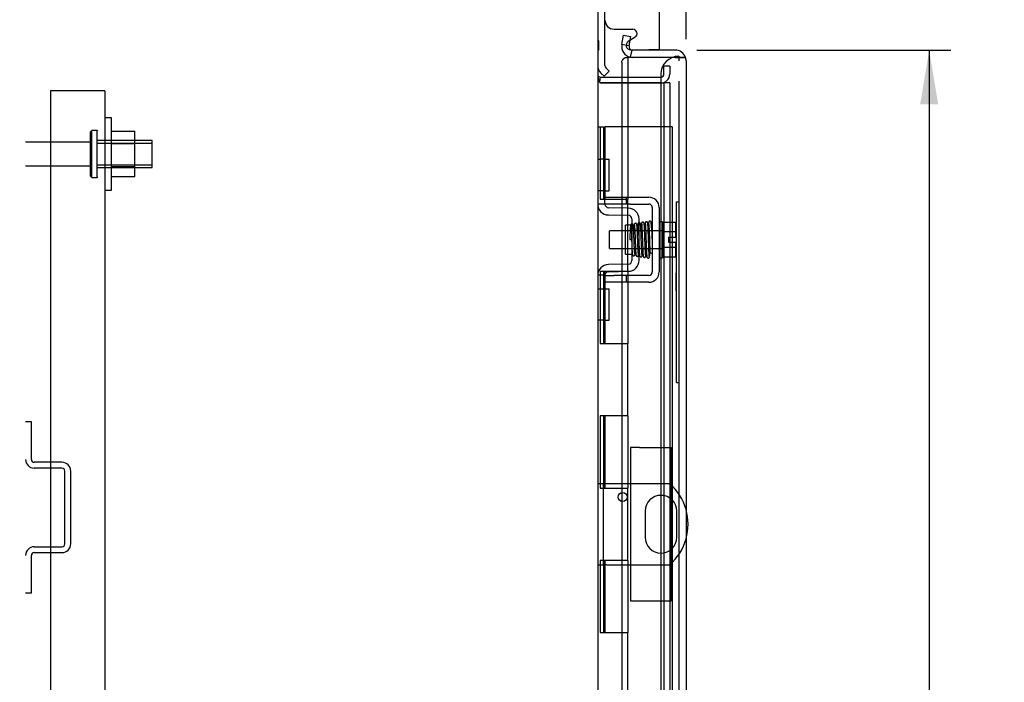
# Model space of a CAD drawing. Header units: inches. Extents: x 1 to 150, y -1 to 99.
# Tile 6 of 29: x 7 to 21, y 46 to 55. Entities that reach past the tile are written whole.
import ezdxf
from ezdxf.enums import TextEntityAlignment as Align
from ezdxf.lldxf.tags import DXFTag

# ---------------------------------------------------------------- set-up
doc = ezdxf.new("R2010")
doc.units = ezdxf.units.IN
doc.header["$MEASUREMENT"] = 0
for name, color, linetype in [('COM40599-1', 7, 'Continuous'), ('COM40599-2', 7, 'Continuous'), ('COM40676', 7, 'Continuous'), ('COM42667', 7, 'Continuous'), ('COM42781', 7, 'Continuous'), ('COM48541', 7, 'Continuous'), ('COM48553', 7, 'Continuous'), ('COM55713B', 7, 'Continuous'), ('COM55713C', 7, 'Continuous'), ('COM70220', 7, 'Continuous'), ('COM70612', 7, 'Continuous'), ('Default', 7, 'Continuous'), ('NTS166105', 7, 'Continuous'), ('QLB20182', 7, 'Continuous'), ('SCC19011', 7, 'Continuous'), ('SPR20265', 7, 'Continuous'), ('STD26083', 7, 'Continuous'), ('WAF25035', 7, 'Continuous'), ('WAF25059', 7, 'Continuous')]:
    doc.layers.add(name, color=color, linetype=linetype)
doc.styles.add('SEACAD_Times_New_Roman', font='times.ttf')
tags = doc.linetypes.add('HIDDEN2', pattern=[0.1875, 0.125, -0.0625]).pattern_tags.tags
tags[6:7] = [DXFTag(74, 4), DXFTag(75, 0), DXFTag(340, '0'), DXFTag(46, 0.0), DXFTag(50, 0.0), DXFTag(44, 0.0), DXFTag(45, 0.0)]
tags[4:5] = [DXFTag(74, 4), DXFTag(75, 0), DXFTag(340, '0'), DXFTag(46, 0.0), DXFTag(50, 0.0), DXFTag(44, 0.0), DXFTag(45, 0.0)]
doc.dimstyles.new('HAMMOND_(STH_-_120x80)', dxfattribs={"dimtxt": 0.6, "dimasz": 0.75, "dimexe": 0.3, "dimexo": 0.3, "dimgap": 0.15, "dimtad": 0, "dimtih": 1, "dimtoh": 1, "dimzin": 0, "dimdsep": 46, "dimtxsty": 'SEACAD_Times_New_Roman', "dimblk1": '_SE_FILLED', "dimblk2": '_SE_FILLED', "dimsah": 1, "dimcen": 0.3, "dimadec": 0, "dimazin": 0, "dimtfac": 0.8, "dimtofl": 0, "dimtmove": 1, "dimatfit": 3, "dimfxl": 1, "dimtolj": 1, "dimtzin": 0, "dimarcsym": 0})

# ---------------------------------------------------------------- blocks, each defined once
blk = doc.blocks.new('SE4')
at = {"layer": 'COM40599-1', "color": 7, "linetype": 'HIDDEN2'}
for p, q in [((15.473, 48.701), (15.554, 48.701)), ((15.554, 47.576), (15.554, 48.701)), ((15.554, 48.701), (15.594, 48.701)), ((15.594, 48.701), (16.469, 48.701)), ((16.13, 48.32), (16.13, 47.957)), ((16.567, 47.957), (16.567, 48.32)), ((15.473, 47.576), (15.554, 47.576)), ((15.594, 47.576), (15.554, 47.576)), ((15.594, 47.576), (16.469, 47.576))]:
    blk.add_line(p, q, dxfattribs=at)
blk.add_circle((15.817, 48.514), 0.0625, dxfattribs=at)
for centre, radius, start, end in [((15.973, 48.138), 0.75, 15.7053, 48.5904), ((16.348, 48.32), 0.218, 0, 180), ((16.348, 47.957), 0.219, 180, 0), ((15.973, 48.138), 0.75, 311.4096, 344.2947)]:
    blk.add_arc(centre, radius, start, end, dxfattribs=at)
at = {"layer": 'COM40599-1', "color": 7, "linetype": 'Continuous'}
blk.add_arc((15.973, 48.138), 0.75, 344.2947, 15.7053, dxfattribs=at)
at = {"layer": 'COM40599-2', "color": 7, "linetype": 'HIDDEN2'}
for p, q in [((16.049, 49.201), (15.928, 49.201)), ((15.928, 49.201), (15.928, 47.076)), ((16.049, 49.201), (16.49, 49.201)), ((16.49, 49.201), (16.49, 47.076)), ((15.928, 47.076), (16.049, 47.076)), ((16.049, 47.076), (16.49, 47.076))]:
    blk.add_line(p, q, dxfattribs=at)
at = {"layer": 'COM40676', "color": 7, "linetype": 'HIDDEN2'}
for p, q in [((8.524, 54.138), (7.899, 54.138)), ((7.899, 54.138), (7.899, 33.138)), ((8.649, 54.138), (8.524, 54.138)), ((8.649, 54.138), (8.649, 33.138))]:
    blk.add_line(p, q, dxfattribs=at)
at = {"layer": 'COM42667', "color": 7, "linetype": 'Continuous'}
for p, q in [((16.323, 55.677), (16.323, 54.707)), ((15.698, 54.991), (15.957, 54.991)), ((15.99, 54.881), (15.919, 54.835)), ((15.934, 54.707), (16.18, 54.707)), ((16.323, 54.707), (16.18, 54.707))]:
    blk.add_line(p, q, dxfattribs=at)
at = {"layer": 'COM42667', "color": 7, "linetype": 'HIDDEN2'}
for p, q in [((15.919, 54.835), (15.892, 54.818)), ((15.925, 54.707), (15.934, 54.707)), ((15.573, 52.665), (15.698, 52.665)), ((15.573, 52.57), (15.573, 52.608)), ((15.698, 52.665), (15.865, 52.665)), ((15.865, 52.665), (15.925, 52.665)), ((15.865, 52.665), (15.865, 52.57)), ((15.925, 52.665), (16.18, 52.665)), ((15.698, 52.57), (15.573, 52.57)), ((15.865, 52.57), (15.698, 52.57)), ((15.925, 52.57), (15.865, 52.57)), ((15.925, 52.57), (16.18, 52.57)), ((16.228, 52.522), (16.228, 51.631)), ((16.323, 52.522), (16.323, 51.631)), ((15.573, 51.583), (15.698, 51.583)), ((15.865, 51.583), (15.698, 51.583)), ((15.925, 51.583), (15.865, 51.583)), ((15.865, 51.583), (15.865, 51.488)), ((16.18, 51.583), (15.925, 51.583)), ((15.698, 51.488), (15.573, 51.488)), ((15.865, 51.488), (15.698, 51.488)), ((15.925, 51.488), (15.865, 51.488)), ((16.18, 51.488), (15.925, 51.488))]:
    blk.add_line(p, q, dxfattribs=at)
at = {"layer": 'COM42667', "color": 7, "linetype": 'Continuous'}
for centre, radius, start, end in [((15.698, 55.116), 0.125, 180, 270), ((15.957, 54.931), 0.06, 302.8455, 90)]:
    blk.add_arc(centre, radius, start, end, dxfattribs=at)
at = {"layer": 'COM42667', "color": 7, "linetype": 'HIDDEN2'}
for centre, radius, start, end in [((15.925, 54.767), 0.06, 122.8455, 270), ((16.18, 52.522), 0.143, 0, 90), ((16.18, 52.522), 0.048, 0, 90), ((16.18, 51.631), 0.143, 270, 0), ((16.18, 51.631), 0.048, 270, 0)]:
    blk.add_arc(centre, radius, start, end, dxfattribs=at)
at = {"layer": 'COM42781', "color": 7, "linetype": 'Continuous'}
for p, q in [((15.573, 54.488), (15.573, 55.388)), ((15.56, 54.339), (15.517, 54.382)), ((15.56, 54.339), (15.631, 54.409)), ((15.631, 54.409), (15.588, 54.453))]:
    blk.add_line(p, q, dxfattribs=at)
at = {"layer": 'COM42781', "color": 7, "linetype": 'HIDDEN2'}
for p, q in [((15.473, 53.192), (15.517, 53.192)), ((15.56, 53.192), (15.517, 53.192)), ((15.56, 53.192), (15.631, 53.192)), ((15.56, 52.755), (15.56, 53.192)), ((15.631, 52.755), (15.631, 53.192)), ((15.517, 52.755), (15.473, 52.755)), ((15.56, 52.755), (15.517, 52.755)), ((15.56, 52.755), (15.631, 52.755)), ((15.573, 52.608), (15.573, 52.638)), ((15.573, 52.569), (15.473, 52.569)), ((15.898, 52.514), (15.622, 52.519)), ((15.62, 52.419), (15.896, 52.414)), ((15.945, 52.364), (15.945, 51.789)), ((16.045, 51.789), (16.045, 52.364)), ((15.855, 51.876), (15.855, 52.276)), ((15.945, 52.276), (15.855, 52.276)), ((15.855, 51.876), (15.945, 51.876)), ((15.896, 51.739), (15.62, 51.734)), ((15.573, 51.584), (15.473, 51.584)), ((15.622, 51.634), (15.898, 51.639)), ((15.473, 51.398), (15.517, 51.398)), ((15.517, 51.398), (15.56, 51.398)), ((15.56, 51.398), (15.631, 51.398)), ((15.56, 50.961), (15.56, 51.398)), ((15.631, 50.961), (15.631, 51.398)), ((15.517, 50.961), (15.473, 50.961)), ((15.56, 50.961), (15.517, 50.961)), ((15.56, 50.961), (15.631, 50.961))]:
    blk.add_line(p, q, dxfattribs=at)
at = {"layer": 'COM42781', "color": 7, "linetype": 'Continuous'}
for radius in [0.15, 0.05]:
    blk.add_arc((15.623, 54.488), radius, 180, 225, dxfattribs=at)
at = {"layer": 'COM42781', "color": 7, "linetype": 'HIDDEN2'}
for centre, radius, start, end in [((15.623, 52.569), 0.15, 180, 224.1799), ((15.623, 52.569), 0.15, 224.1799, 269), ((15.623, 52.569), 0.05, 180, 224.1799), ((15.623, 52.569), 0.05, 224.1799, 269), ((15.895, 52.364), 0.15, 0, 89), ((15.895, 52.364), 0.05, 0, 89), ((15.895, 51.789), 0.05, 271, 0), ((15.895, 51.789), 0.15, 271, 0), ((15.623, 51.584), 0.15, 135.8201, 180), ((15.623, 51.584), 0.15, 91, 135.8201), ((15.623, 51.584), 0.05, 135.8201, 180), ((15.623, 51.584), 0.05, 91, 135.8201)]:
    blk.add_arc(centre, radius, start, end, dxfattribs=at)
at = {"layer": 'COM48541', "color": 7, "linetype": 'Continuous'}
for p, q in [((15.473, 55.501), (15.473, 31.776)), ((15.488, 54.829), (15.473, 54.829)), ((15.488, 54.766), (15.488, 54.829)), ((15.488, 54.766), (15.473, 54.766)), ((15.488, 54.761), (15.473, 54.761)), ((15.488, 54.698), (15.473, 54.698)), ((15.488, 54.761), (15.488, 54.766)), ((15.488, 54.698), (15.488, 54.761)), ((15.475, 54.356), (15.473, 54.355)), ((15.507, 54.329), (15.495, 54.261)), ((15.508, 54.329), (15.497, 54.258)), ((15.508, 54.329), (15.507, 54.329)), ((15.507, 54.249), (15.508, 54.247)), ((15.508, 54.247), (15.514, 54.247)), ((15.514, 54.328), (15.888, 54.328)), ((15.514, 54.247), (15.888, 54.247)), ((15.888, 54.247), (15.514, 54.247))]:
    blk.add_line(p, q, dxfattribs=at)
at = {"layer": 'COM48541', "color": 7, "linetype": 'HIDDEN2'}
for p, q in [((16.389, 54.369), (16.389, 54.477)), ((16.47, 54.477), (16.389, 54.477)), ((16.47, 54.477), (16.47, 54.369)), ((15.888, 54.328), (16.348, 54.328)), ((15.888, 54.247), (16.348, 54.247)), ((16.348, 54.247), (15.888, 54.247)), ((16.348, 54.247), (16.389, 54.247)), ((16.389, 54.247), (16.389, 33.03)), ((16.47, 54.247), (16.389, 54.247)), ((16.47, 54.247), (16.47, 33.03))]:
    blk.add_line(p, q, dxfattribs=at)
at = {"layer": 'COM48541', "color": 7, "linetype": 'Continuous'}
for radius, start, end in [(0.041, 199.6801, 260.0851), (0.041, 261.4775, 270), (0.122, 266.9864, 270)]:
    blk.add_arc((15.514, 54.369), radius, start, end, dxfattribs=at)
at = {"layer": 'COM48541', "color": 7, "linetype": 'HIDDEN2'}
for radius, end in [(0.122, 0), (0.041, 360)]:
    blk.add_arc((16.348, 54.369), radius, 270, end, dxfattribs=at)
at = {"layer": 'COM48541', "color": 7, "linetype": 'Continuous'}
blk.add_open_spline([(15.475, 54.328), (15.476, 54.32), (15.478, 54.312), (15.481, 54.297), (15.483, 54.29), (15.488, 54.275), (15.491, 54.268), (15.498, 54.257), (15.502, 54.252), (15.507, 54.249)], degree=3, knots=[0, 0, 0, 0, 0.25, 0.25, 0.5, 0.5, 0.75, 0.75, 1, 1, 1, 1], dxfattribs=at)
at = {"layer": 'COM48553', "color": 7, "linetype": 'Continuous'}
for p, q in [((15.807, 54.777), (15.83, 54.907)), ((15.83, 54.907), (15.928, 54.89)), ((15.928, 54.89), (15.905, 54.76)), ((15.905, 54.76), (15.807, 54.777)), ((15.944, 54.702), (15.922, 54.604)), ((16.545, 54.701), (15.955, 54.701)), ((15.805, 54.53), (15.805, 54.328)), ((15.853, 54.601), (15.888, 54.601)), ((16.545, 54.601), (15.888, 54.601)), ((15.888, 54.601), (15.888, 53.638)), ((16.545, 54.601), (15.955, 54.601)), ((16.686, 54.601), (16.545, 54.601)), ((16.545, 54.601), (16.686, 54.601)), ((16.695, 54.551), (16.695, 32.726)), ((15.805, 54.247), (15.805, 54.247))]:
    blk.add_line(p, q, dxfattribs=at)
at = {"layer": 'COM48553', "color": 7, "linetype": 'HIDDEN2'}
for p, q in [((15.805, 54.328), (15.805, 54.247)), ((15.805, 54.247), (15.805, 33.03))]:
    blk.add_line(p, q, dxfattribs=at)
at = {"layer": 'COM48553', "color": 7, "linetype": 'Continuous'}
for centre, radius, start, end in [((15.955, 54.751), 0.15, 170, 257.6736), ((15.955, 54.751), 0.05, 170, 257.6737), ((15.955, 54.751), 0.05, 257.6737, 270), ((16.545, 54.551), 0.15, 19.4712, 90), ((15.955, 54.751), 0.15, 257.6736, 270), ((16.545, 54.551), 0.15, 0, 19.4712)]:
    blk.add_arc(centre, radius, start, end, dxfattribs=at)
blk.add_ellipse((16.545, 54.551), major_axis=(-0.15, 0), ratio=0.998425, start_param=3.141593, end_param=3.48143, dxfattribs=at)
blk.add_open_spline([(15.805, 54.53), (15.805, 54.532), (15.805, 54.535), (15.806, 54.544), (15.808, 54.551), (15.816, 54.565), (15.822, 54.572), (15.836, 54.587), (15.844, 54.594), (15.853, 54.601)], degree=3, knots=[0.1746268, 0.1746268, 0.1746268, 0.1746268, 0.25, 0.25, 0.5, 0.5, 0.75, 0.75, 1, 1, 1, 1], dxfattribs=at)
at = {"layer": 'COM55713B', "color": 7, "linetype": 'Continuous'}
for p, q in [((15.473, 53.638), (15.5, 53.638)), ((15.5, 53.638), (15.508, 53.638)), ((15.508, 53.638), (15.553, 53.638)), ((15.508, 53.638), (15.508, 52.638)), ((15.553, 53.638), (15.553, 52.638)), ((15.508, 52.638), (15.619, 52.638)), ((15.619, 52.638), (15.888, 52.638)), ((15.888, 51.638), (15.888, 52.638)), ((15.619, 51.638), (15.508, 51.638)), ((15.508, 51.638), (15.508, 50.638)), ((15.553, 51.638), (15.553, 50.638)), ((15.888, 51.638), (15.619, 51.638)), ((15.508, 50.638), (15.619, 50.638)), ((15.619, 50.638), (15.888, 50.638)), ((15.888, 49.638), (15.888, 50.638)), ((15.619, 49.638), (15.508, 49.638)), ((15.508, 49.638), (15.508, 48.638)), ((15.553, 49.638), (15.553, 48.638)), ((15.888, 49.638), (15.619, 49.638)), ((15.508, 48.638), (15.619, 48.638)), ((15.619, 48.638), (15.888, 48.638)), ((15.888, 47.638), (15.888, 48.638)), ((15.619, 47.638), (15.508, 47.638)), ((15.508, 47.638), (15.508, 46.638)), ((15.553, 47.638), (15.553, 46.638)), ((15.888, 47.638), (15.619, 47.638)), ((15.508, 46.638), (15.619, 46.638)), ((15.619, 46.638), (15.888, 46.638)), ((15.888, 45.638), (15.888, 46.638))]:
    blk.add_line(p, q, dxfattribs=at)
at = {"layer": 'COM55713C', "color": 7, "linetype": 'Continuous'}
for p, q in [((15.888, 53.638), (15.573, 53.638)), ((15.573, 53.638), (15.573, 52.638)), ((15.888, 53.638), (15.888, 52.638)), ((15.619, 52.638), (15.888, 52.638)), ((15.573, 51.638), (15.573, 50.638)), ((15.888, 51.638), (15.619, 51.638)), ((15.888, 51.638), (15.888, 50.638)), ((15.619, 50.638), (15.888, 50.638)), ((15.573, 49.638), (15.573, 48.638)), ((15.888, 49.638), (15.619, 49.638)), ((15.888, 49.638), (15.888, 48.638)), ((15.619, 48.638), (15.888, 48.638)), ((15.573, 47.638), (15.573, 46.638)), ((15.888, 47.638), (15.619, 47.638)), ((15.888, 47.638), (15.888, 46.638)), ((15.619, 46.638), (15.888, 46.638))]:
    blk.add_line(p, q, dxfattribs=at)
at = {"layer": 'COM55713C', "color": 7, "linetype": 'HIDDEN2'}
for p, q in [((15.917, 53.638), (15.888, 53.638)), ((16.504, 53.638), (15.917, 53.638)), ((16.504, 53.638), (16.504, 33.638))]:
    blk.add_line(p, q, dxfattribs=at)
at = {"layer": 'COM70220', "color": 7, "linetype": 'HIDDEN2'}
for p, q in [((16.595, 54.616), (16.595, 54.551)), ((16.345, 54.366), (16.345, 54.116)), ((16.595, 54.272), (16.595, 54.116)), ((16.345, 54.116), (16.345, 33.161)), ((16.595, 54.116), (16.595, 33.161))]:
    blk.add_line(p, q, dxfattribs=at)
blk.add_arc((16.595, 54.366), 0.25, 90, 180, dxfattribs=at)
at = {"layer": 'COM70612', "color": 7, "linetype": 'HIDDEN2'}
for p, q in [((7.635, 49.557), (7.554, 49.557)), ((7.635, 49.035), (7.635, 49.557)), ((8.058, 48.995), (7.675, 48.995)), ((8.058, 48.914), (7.675, 48.914)), ((8.098, 47.866), (8.098, 48.874)), ((8.179, 47.866), (8.179, 48.874)), ((7.635, 47.182), (7.635, 47.705)), ((7.675, 47.826), (8.058, 47.826)), ((7.675, 47.745), (8.058, 47.745)), ((7.635, 47.182), (7.554, 47.182))]:
    blk.add_line(p, q, dxfattribs=at)
for centre, radius, start, end in [((7.675, 49.035), 0.121, 180, 270), ((7.675, 49.035), 0.04, 180, 270), ((8.058, 48.874), 0.121, 0, 90), ((8.058, 48.874), 0.04, 0, 90), ((8.058, 47.866), 0.04, 270, 0), ((8.058, 47.866), 0.121, 270, 0), ((7.675, 47.705), 0.121, 90, 180), ((7.675, 47.705), 0.04, 90, 180)]:
    blk.add_arc(centre, radius, start, end, dxfattribs=at)
at = {"layer": 'NTS166105', "color": 7, "linetype": 'HIDDEN2'}
for p, q in [((8.745, 53.579), (9.065, 53.579)), ((9.065, 53.41), (9.065, 53.579)), ((8.745, 53.41), (9.065, 53.41)), ((9.065, 53.092), (9.065, 53.41)), ((8.745, 53.092), (9.065, 53.092)), ((9.065, 52.95), (9.065, 53.092)), ((8.745, 52.95), (9.065, 52.95))]:
    blk.add_line(p, q, dxfattribs=at)
at = {"layer": 'QLB20182', "color": 7, "linetype": 'HIDDEN2'}
for p, q in [((16.565, 52.226), (16.565, 52.601)), ((16.565, 52.601), (16.595, 52.601)), ((16.565, 50.476), (16.565, 52.226)), ((16.565, 51.62), (16.554, 51.62)), ((16.565, 51.617), (16.554, 51.617)), ((16.555, 51.616), (16.554, 51.616)), ((16.555, 51.617), (16.565, 51.617)), ((16.555, 51.617), (16.555, 51.415)), ((16.554, 51.384), (16.565, 51.384)), ((16.555, 51.415), (16.555, 51.388)), ((16.555, 51.415), (16.565, 51.415)), ((16.555, 51.388), (16.555, 51.37)), ((16.555, 51.388), (16.565, 51.388)), ((16.555, 51.37), (16.565, 51.37)), ((16.565, 50.101), (16.565, 50.476)), ((16.565, 50.101), (16.595, 50.101))]:
    blk.add_line(p, q, dxfattribs=at)
at = {"layer": 'SCC19011', "color": 7, "linetype": 'HIDDEN2'}
for p, q in [((15.636, 51.954), (15.636, 52.198)), ((16.368, 52.198), (15.636, 52.198)), ((16.549, 52.317), (16.368, 52.317)), ((16.549, 52.317), (16.549, 52.185)), ((16.549, 52.185), (16.368, 52.185)), ((16.454, 52.11), (16.454, 52.042)), ((16.454, 52.11), (16.549, 52.11)), ((16.549, 52.185), (16.549, 52.11)), ((15.636, 51.954), (16.368, 51.954)), ((16.549, 51.968), (16.368, 51.968)), ((16.454, 52.042), (16.549, 52.042)), ((16.549, 52.042), (16.549, 51.968)), ((16.549, 51.968), (16.549, 51.835)), ((16.549, 51.835), (16.368, 51.835))]:
    blk.add_line(p, q, dxfattribs=at)
at = {"layer": 'SPR20265', "color": 7, "linetype": 'HIDDEN2'}
blk.add_line((15.941, 52.076), (15.916, 52.076), dxfattribs=at)
for centre, radius, start, end in [((11.278, 51.899), 4.919, 0.0554, 4.8416), ((11.247, 51.898), 4.985, 0.0776, 4.8175)]:
    blk.add_arc(centre, radius, start, end, dxfattribs=at)
for start_param, end_param in [(3.15492, 6.283185), (0, 0.029802)]:
    blk.add_ellipse((16.215, 51.904), major_axis=(0.0175, 0), ratio=0.707107, start_param=start_param, end_param=end_param, dxfattribs=at)
for points, knots in [([(16.163, 52.309), (16.163, 52.31), (16.163, 52.311), (16.162, 52.314), (16.161, 52.317), (16.16, 52.32), (16.157, 52.322), (16.155, 52.324), (16.152, 52.325), (16.147, 52.326), (16.141, 52.326), (16.134, 52.321), (16.128, 52.312), (16.127, 52.306), (16.126, 52.301)], [0, 0, 0, 0, 0.045056, 0.086229, 0.124988, 0.163044, 0.202115, 0.243689, 0.288908, 0.338607, 0.455438, 0.607761, 0.792001, 1, 1, 1, 1]), ([(16.215, 52.312), (16.215, 52.315), (16.214, 52.32), (16.21, 52.328), (16.205, 52.333), (16.199, 52.334), (16.194, 52.335), (16.191, 52.334), (16.187, 52.332), (16.184, 52.33), (16.182, 52.327), (16.18, 52.324), (16.179, 52.321), (16.179, 52.318), (16.179, 52.317)], [0, 0, 0, 0, 0.174153, 0.333945, 0.47646, 0.59716, 0.649734, 0.701139, 0.752042, 0.802639, 0.852867, 0.902545, 0.951555, 1, 1, 1, 1]), ([(15.928, 52.279), (15.927, 52.277), (15.926, 52.27), (15.924, 52.252), (15.923, 52.227), (15.921, 52.195), (15.919, 52.158), (15.918, 52.117), (15.917, 52.092), (15.916, 52.076)], [0.1262894, 0.1262894, 0.1262894, 0.1262894, 0.2522008, 0.3777822, 0.5029693, 0.6277666, 0.7522043, 0.8763068, 1, 1, 1, 1]), ([(15.965, 52.276), (15.964, 52.279), (15.963, 52.285), (15.958, 52.292), (15.95, 52.296), (15.943, 52.296), (15.937, 52.294), (15.932, 52.289), (15.929, 52.284), (15.928, 52.28), (15.928, 52.278)], [0, 0, 0, 0, 0.171749, 0.337669, 0.486578, 0.613302, 0.730062, 0.835396, 0.925606, 1, 1, 1, 1]), ([(15.929, 52.276), (15.93, 52.274), (15.931, 52.271), (15.932, 52.255), (15.935, 52.224), (15.937, 52.178), (15.939, 52.132), (15.94, 52.092), (15.942, 52.059), (15.943, 52.03), (15.944, 52.001), (15.945, 51.97), (15.947, 51.938), (15.949, 51.908), (15.951, 51.885), (15.952, 51.871), (15.955, 51.863), (15.957, 51.859), (15.964, 51.854), (15.969, 51.853), (15.975, 51.853), (15.981, 51.856), (15.987, 51.862), (15.989, 51.87), (15.991, 51.881), (15.993, 51.906), (15.995, 51.934), (15.996, 51.952), (15.996, 51.953)], [0, 0, 0, 0, 0.030138, 0.0586438, 0.1105428, 0.1558913, 0.1945552, 0.2264796, 0.2516088, 0.2721139, 0.2954736, 0.3223515, 0.3528058, 0.3869291, 0.4232109, 0.4527329, 0.4740352, 0.4871105, 0.4952028, 0.5009312, 0.5079479, 0.5160678, 0.5245639, 0.543018, 0.5636626, 0.6074371, 0.6548819, 0.6591817, 0.6591817, 0.6591817, 0.6591817]), ([(15.985, 51.883), (15.986, 51.883), (15.984, 51.891), (15.983, 51.913), (15.981, 51.949), (15.979, 51.988), (15.978, 52.025), (15.976, 52.071), (15.974, 52.122), (15.972, 52.175), (15.97, 52.225), (15.967, 52.266), (15.965, 52.275), (15.964, 52.279)], [0.5395174, 0.5395174, 0.5395174, 0.5395174, 0.5652965, 0.608976, 0.6565775, 0.6841037, 0.7160458, 0.7524128, 0.7931726, 0.8383148, 0.8878572, 0.9417366, 1, 1, 1, 1]), ([(15.977, 52.286), (15.977, 52.283), (15.976, 52.279), (15.974, 52.26), (15.973, 52.233), (15.971, 52.207), (15.971, 52.197)], [0, 0, 0, 0, 0.0306236, 0.0595719, 0.1122957, 0.1395506, 0.1395506, 0.1395506, 0.1395506]), ([(16.013, 52.286), (16.013, 52.287), (16.013, 52.289), (16.013, 52.291), (16.012, 52.294), (16.01, 52.297), (16.008, 52.299), (16.004, 52.302), (15.998, 52.304), (15.991, 52.303), (15.984, 52.299), (15.978, 52.291), (15.977, 52.285), (15.977, 52.282)], [0, 0, 0, 0, 0.035882, 0.073188, 0.112909, 0.155738, 0.202044, 0.251913, 0.361271, 0.485727, 0.637722, 0.812554, 1, 1, 1, 1]), ([(15.979, 52.282), (15.979, 52.282), (15.98, 52.281), (15.982, 52.263), (15.984, 52.232), (15.986, 52.196), (15.988, 52.159), (15.989, 52.125), (15.99, 52.096), (15.991, 52.072), (15.992, 52.049), (15.993, 52.022), (15.994, 51.991), (15.996, 51.956), (15.997, 51.92), (15.999, 51.888), (16.002, 51.865), (16.003, 51.862), (16.004, 51.861)], [0.0371956, 0.0371956, 0.0371956, 0.0371956, 0.0950268, 0.1815481, 0.2593321, 0.3282437, 0.3881762, 0.4389945, 0.4806028, 0.5129557, 0.5423464, 0.5804616, 0.6275872, 0.6837392, 0.7489853, 0.8234087, 0.9070556, 0.990788, 0.990788, 0.990788, 0.990788]), ([(16.038, 51.866), (16.038, 51.866), (16.036, 51.869), (16.034, 51.891), (16.032, 51.922), (16.031, 51.957), (16.029, 51.991), (16.028, 52.023), (16.027, 52.049), (16.026, 52.072), (16.025, 52.096), (16.024, 52.125), (16.023, 52.159), (16.021, 52.197), (16.019, 52.234), (16.017, 52.267), (16.015, 52.287), (16.014, 52.289), (16.013, 52.288)], [0.0131658, 0.0131658, 0.0131658, 0.0131658, 0.0909604, 0.1731652, 0.2465793, 0.3111404, 0.3668432, 0.4136877, 0.4516326, 0.4809195, 0.513185, 0.5547397, 0.6056117, 0.6658064, 0.7353084, 0.8141543, 0.9023988, 0.9687744, 0.9687744, 0.9687744, 0.9687744]), ([(16.087, 51.859), (16.087, 51.862), (16.086, 51.868), (16.084, 51.889), (16.082, 51.926), (16.08, 51.978), (16.078, 52.028), (16.076, 52.072), (16.075, 52.107), (16.074, 52.137), (16.073, 52.166), (16.071, 52.195), (16.07, 52.226), (16.068, 52.254), (16.067, 52.277), (16.065, 52.291), (16.062, 52.3), (16.061, 52.305), (16.053, 52.311), (16.042, 52.312), (16.03, 52.304), (16.027, 52.29), (16.025, 52.277), (16.023, 52.249), (16.022, 52.219), (16.021, 52.202)], [0, 0, 0, 0, 0.0305884, 0.0595016, 0.1121121, 0.1581097, 0.1974516, 0.2301369, 0.2561673, 0.2767105, 0.2988822, 0.3239101, 0.3518265, 0.3826881, 0.4161081, 0.4448051, 0.4661915, 0.4802951, 0.4887544, 0.5040281, 0.5261291, 0.5470518, 0.5675887, 0.6111794, 0.6577464, 0.6577464, 0.6577464, 0.6577464]), ([(16.032, 52.283), (16.032, 52.282), (16.032, 52.281), (16.032, 52.275), (16.033, 52.26), (16.034, 52.236), (16.036, 52.212), (16.037, 52.181), (16.039, 52.141), (16.04, 52.094), (16.042, 52.039), (16.044, 51.981), (16.047, 51.925), (16.049, 51.877), (16.051, 51.864), (16.052, 51.857)], [0.5372815, 0.5372815, 0.5372815, 0.5372815, 0.5469172, 0.5622891, 0.6059024, 0.6292388, 0.6536691, 0.6816576, 0.7139748, 0.7506518, 0.7916815, 0.8371047, 0.8869567, 0.9412258, 1, 1, 1, 1]), ([(16.079, 52.304), (16.078, 52.302), (16.076, 52.298), (16.074, 52.27), (16.072, 52.238), (16.071, 52.216), (16.071, 52.207)], [0, 0, 0, 0, 0.0928445, 0.1764398, 0.250853, 0.2957046, 0.2957046, 0.2957046, 0.2957046]), ([(16.114, 52.301), (16.114, 52.304), (16.113, 52.308), (16.11, 52.313), (16.106, 52.317), (16.1, 52.319), (16.093, 52.319), (16.086, 52.317), (16.081, 52.312), (16.078, 52.307), (16.078, 52.303), (16.078, 52.301)], [0, 0, 0, 0, 0.147667, 0.223434, 0.298136, 0.43794, 0.563031, 0.685887, 0.803032, 0.90871, 1, 1, 1, 1]), ([(16.079, 52.3), (16.079, 52.298), (16.081, 52.294), (16.083, 52.267), (16.085, 52.231), (16.087, 52.192), (16.088, 52.154), (16.089, 52.12), (16.09, 52.091), (16.091, 52.067), (16.092, 52.041), (16.093, 52.01), (16.095, 51.973), (16.096, 51.934), (16.098, 51.895), (16.1, 51.862), (16.102, 51.845), (16.104, 51.844), (16.104, 51.844)], [0, 0, 0, 0, 0.0901431, 0.1716896, 0.2445993, 0.3087647, 0.3640858, 0.4105135, 0.4480006, 0.4769549, 0.5095978, 0.5514293, 0.6025201, 0.6629378, 0.7327928, 0.8121465, 0.90117, 0.9556697, 0.9556697, 0.9556697, 0.9556697]), ([(16.138, 51.852), (16.138, 51.852), (16.137, 51.853), (16.135, 51.867), (16.133, 51.898), (16.131, 51.936), (16.13, 51.974), (16.128, 52.01), (16.127, 52.041), (16.126, 52.067), (16.125, 52.092), (16.124, 52.12), (16.123, 52.154), (16.122, 52.192), (16.12, 52.232), (16.118, 52.268), (16.116, 52.297), (16.114, 52.301), (16.113, 52.304)], [0.0521708, 0.0521708, 0.0521708, 0.0521708, 0.0958626, 0.1829684, 0.2611836, 0.3304706, 0.3907088, 0.4418475, 0.4838361, 0.5166603, 0.5458022, 0.5835599, 0.6303746, 0.6862392, 0.7511598, 0.8251036, 0.9080332, 1, 1, 1, 1]), ([(16.127, 52.306), (16.126, 52.298), (16.124, 52.284), (16.122, 52.246), (16.121, 52.219), (16.121, 52.212)], [0, 0, 0, 0, 0.1152046, 0.2331583, 0.2746585, 0.2746585, 0.2746585, 0.2746585]), ([(16.129, 52.304), (16.13, 52.304), (16.13, 52.304), (16.132, 52.29), (16.134, 52.26), (16.136, 52.222), (16.137, 52.183), (16.139, 52.147), (16.14, 52.115), (16.14, 52.089), (16.141, 52.063), (16.142, 52.033), (16.144, 51.998), (16.145, 51.958), (16.147, 51.916), (16.149, 51.878), (16.151, 51.846), (16.152, 51.841), (16.153, 51.838)], [0.0593106, 0.0593106, 0.0593106, 0.0593106, 0.0946045, 0.1809036, 0.2586064, 0.3275376, 0.387552, 0.4384775, 0.480204, 0.5126619, 0.5421123, 0.5803019, 0.6275126, 0.683749, 0.749068, 0.8235326, 0.9071551, 1, 1, 1, 1]), ([(16.188, 51.841), (16.187, 51.844), (16.186, 51.849), (16.184, 51.879), (16.182, 51.917), (16.18, 51.958), (16.179, 51.998), (16.177, 52.034), (16.176, 52.063), (16.175, 52.089), (16.175, 52.116), (16.173, 52.147), (16.172, 52.184), (16.171, 52.224), (16.169, 52.264), (16.166, 52.297), (16.164, 52.313), (16.163, 52.314), (16.162, 52.314)], [0, 0, 0, 0, 0.0909912, 0.1731581, 0.246498, 0.3109571, 0.3665427, 0.4132688, 0.4511042, 0.480301, 0.512507, 0.5539869, 0.6047791, 0.6649261, 0.734442, 0.8134005, 0.9019189, 0.9500215, 0.9500215, 0.9500215, 0.9500215]), ([(16.177, 52.316), (16.176, 52.312), (16.175, 52.297), (16.173, 52.261), (16.171, 52.231), (16.171, 52.215), (16.171, 52.215)], [0.0983948, 0.0983948, 0.0983948, 0.0983948, 0.1871554, 0.2663663, 0.3361658, 0.3370065, 0.3370065, 0.3370065, 0.3370065]), ([(16.039, 51.861), (16.039, 51.863), (16.04, 51.866), (16.042, 51.881), (16.044, 51.909), (16.045, 51.937), (16.046, 51.949)], [0, 0, 0, 0, 0.0302253, 0.058803, 0.1108585, 0.144087, 0.144087, 0.144087, 0.144087]), ([(16.089, 51.855), (16.09, 51.858), (16.092, 51.872), (16.094, 51.904), (16.095, 51.931), (16.096, 51.944)], [0.0993683, 0.0993683, 0.0993683, 0.0993683, 0.186074, 0.2649442, 0.332531, 0.332531, 0.332531, 0.332531]), ([(16.14, 51.85), (16.141, 51.857), (16.142, 51.87), (16.144, 51.906), (16.146, 51.932), (16.146, 51.939)], [0, 0, 0, 0, 0.1136705, 0.2305403, 0.2699382, 0.2699382, 0.2699382, 0.2699382]), ([(16.19, 51.844), (16.19, 51.845), (16.191, 51.851), (16.193, 51.87), (16.194, 51.903), (16.195, 51.926), (16.196, 51.935)], [0.0776145, 0.0776145, 0.0776145, 0.0776145, 0.0918601, 0.1746853, 0.2485323, 0.2899713, 0.2899713, 0.2899713, 0.2899713]), ([(16.003, 51.863), (16.003, 51.862), (16.003, 51.859), (16.005, 51.855), (16.007, 51.851), (16.011, 51.848), (16.017, 51.845), (16.025, 51.845), (16.031, 51.848), (16.036, 51.853), (16.039, 51.859), (16.039, 51.862), (16.039, 51.865)], [0, 0, 0, 0, 0.063176, 0.129473, 0.197366, 0.265212, 0.394679, 0.515177, 0.639946, 0.76535, 0.886036, 1, 1, 1, 1]), ([(16.052, 51.861), (16.052, 51.856), (16.053, 51.85), (16.06, 51.841), (16.066, 51.839), (16.07, 51.838), (16.074, 51.838), (16.077, 51.839), (16.081, 51.841), (16.084, 51.844), (16.086, 51.847), (16.088, 51.851), (16.088, 51.854), (16.088, 51.855)], [0, 0, 0, 0, 0.314139, 0.451364, 0.572135, 0.625408, 0.67627, 0.728029, 0.781154, 0.835554, 0.89067, 0.945715, 1, 1, 1, 1]), ([(16.104, 51.848), (16.104, 51.847), (16.104, 51.845), (16.105, 51.843), (16.106, 51.84), (16.107, 51.837), (16.109, 51.835), (16.112, 51.833), (16.115, 51.831), (16.12, 51.83), (16.126, 51.831), (16.133, 51.835), (16.139, 51.844), (16.14, 51.85), (16.14, 51.854)], [0, 0, 0, 0, 0.042091, 0.081647, 0.120191, 0.15929, 0.200316, 0.244307, 0.29197, 0.343782, 0.463061, 0.615509, 0.797242, 1, 1, 1, 1]), ([(16.153, 51.841), (16.153, 51.838), (16.154, 51.832), (16.16, 51.825), (16.167, 51.822), (16.174, 51.822), (16.18, 51.824), (16.185, 51.829), (16.188, 51.834), (16.189, 51.838), (16.189, 51.84)], [0, 0, 0, 0, 0.156089, 0.311601, 0.454811, 0.580816, 0.702069, 0.815536, 0.915769, 1, 1, 1, 1])]:
    blk.add_open_spline(points, degree=3, knots=knots, dxfattribs=at)
at = {"layer": 'STD26083', "color": 7, "linetype": 'HIDDEN2'}
for p, q in [((8.471, 53.589), (8.454, 53.571)), ((8.454, 52.956), (8.454, 53.571)), ((8.471, 52.939), (8.471, 53.589)), ((8.545, 53.589), (8.471, 53.589)), ((8.545, 52.939), (8.545, 53.589)), ((8.554, 53.58), (8.545, 53.589)), ((8.454, 53.429), (7.554, 53.429)), ((9.304, 53.451), (8.554, 53.451)), ((9.304, 53.076), (9.304, 53.451)), ((8.554, 53.413), (9.304, 53.413)), ((7.554, 53.099), (8.454, 53.099)), ((8.554, 53.114), (9.304, 53.114)), ((8.554, 53.076), (9.304, 53.076)), ((8.454, 52.956), (8.471, 52.939)), ((8.471, 52.939), (8.545, 52.939)), ((8.545, 52.939), (8.554, 52.947))]:
    blk.add_line(p, q, dxfattribs=at)
at = {"layer": 'WAF25035', "color": 7, "linetype": 'HIDDEN2'}
for p, q in [((16.368, 52.326), (16.323, 52.326)), ((16.368, 52.326), (16.368, 51.826)), ((16.323, 51.826), (16.368, 51.826))]:
    blk.add_line(p, q, dxfattribs=at)
at = {"layer": 'WAF25059', "color": 7, "linetype": 'HIDDEN2'}
for p, q in [((8.745, 53.763), (8.649, 53.763)), ((8.745, 52.763), (8.745, 53.763)), ((8.649, 52.763), (8.745, 52.763))]:
    blk.add_line(p, q, dxfattribs=at)
blk = doc.blocks.new('DMBLK451')
at = {"layer": 'Default', "linetype": 'Continuous'}
for points in [[(8.223, 59.914), (7.473, 59.789), (8.223, 59.664)], [(15.945, 59.914), (15.945, 59.664), (16.695, 59.789)]]:
    blk.add_hatch(color=7, dxfattribs=at).paths.add_polyline_path(points)
at = {"layer": 'Default', "color": 7, "linetype": 'Continuous'}
for p, q in [((7.473, 55.816), (7.473, 60.089)), ((16.695, 54.851), (16.695, 60.089)), ((7.473, 59.789), (11.078, 59.789)), ((13.09, 59.789), (16.695, 59.789))]:
    blk.add_line(p, q, dxfattribs=at)
at = {"layer": 'Default', "color": 7, "linetype": 'Continuous', "style": 'SEACAD_Times_New_Roman'}
blk.add_text('9.22', height=0.6, dxfattribs=at).set_placement((11.288, 60.089), align=Align.TOP_LEFT)
blk = doc.blocks.new('_SE_FILLED')
at = {"color": 0}
blk.add_line((0, 0), (-1, 0), dxfattribs=at)
blk.add_solid([(0, 0), (-1, -0.1665), (-1, 0.1665), (0, 0)], dxfattribs=at)
blk = doc.blocks.new('DMBLK462')
at = {"layer": 'Default', "linetype": 'Continuous'}
for points in [[(20.185, 53.951), (20.06, 54.701), (19.935, 53.951)], [(20.185, 33.326), (19.935, 33.326), (20.06, 32.576)]]:
    blk.add_hatch(color=7, dxfattribs=at).paths.add_polyline_path(points)
at = {"layer": 'Default', "color": 7, "linetype": 'Continuous'}
for p, q in [((16.845, 54.701), (20.36, 54.701)), ((20.06, 54.701), (20.06, 44.148)), ((20.06, 42.438), (20.06, 32.576)), ((16.845, 32.576), (20.36, 32.576))]:
    blk.add_line(p, q, dxfattribs=at)
at = {"layer": 'Default', "color": 7, "linetype": 'Continuous', "style": 'SEACAD_Times_New_Roman'}
for s, p in [('22.13', (19.036, 43.938)), ('DOOR', (18.802, 43.038))]:
    blk.add_text(s, height=0.6, dxfattribs=at).set_placement(p, align=Align.TOP_LEFT)

msp = doc.modelspace()

# ---------------------------------------------------------------- block references
at = {"layer": 'Default'}
msp.add_blockref('SE4', (0, 0), dxfattribs=at)

# ---------------------------------------------------------------- dimensions: what is measured, and where the dimension line sits
at = {"layer": 'Default', "color": 7, "linetype": 'Continuous'}
dim = msp.add_linear_dim(base=(16.695, 59.789), p1=(7.473, 55.516), p2=(16.695, 54.551), text='\\A1;<>', dimstyle='HAMMOND_(STH_-_120x80)', override={"dimtmove": 0}, dxfattribs=at)
dim.commit()
dim.dimension.update_dxf_attribs({"geometry": 'DMBLK451', "text_midpoint": (12.084, 59.789), "dimtype": 160})
dim = msp.add_linear_dim(base=(20.060053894, 54.700987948), p1=(16.544915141, 54.700987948), p2=(16.544915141, 32.575987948), angle=270, text='\\A1;<>\\PDOOR', dimstyle='HAMMOND_(STH_-_120x80)', override={"dimtmove": 0}, dxfattribs=at)
dim.commit()
dim.dimension.update_dxf_attribs({"geometry": 'DMBLK462', "text_midpoint": (20.060053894, 43.638487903), "dimtype": 161})

doc.saveas('drawing.dxf')
